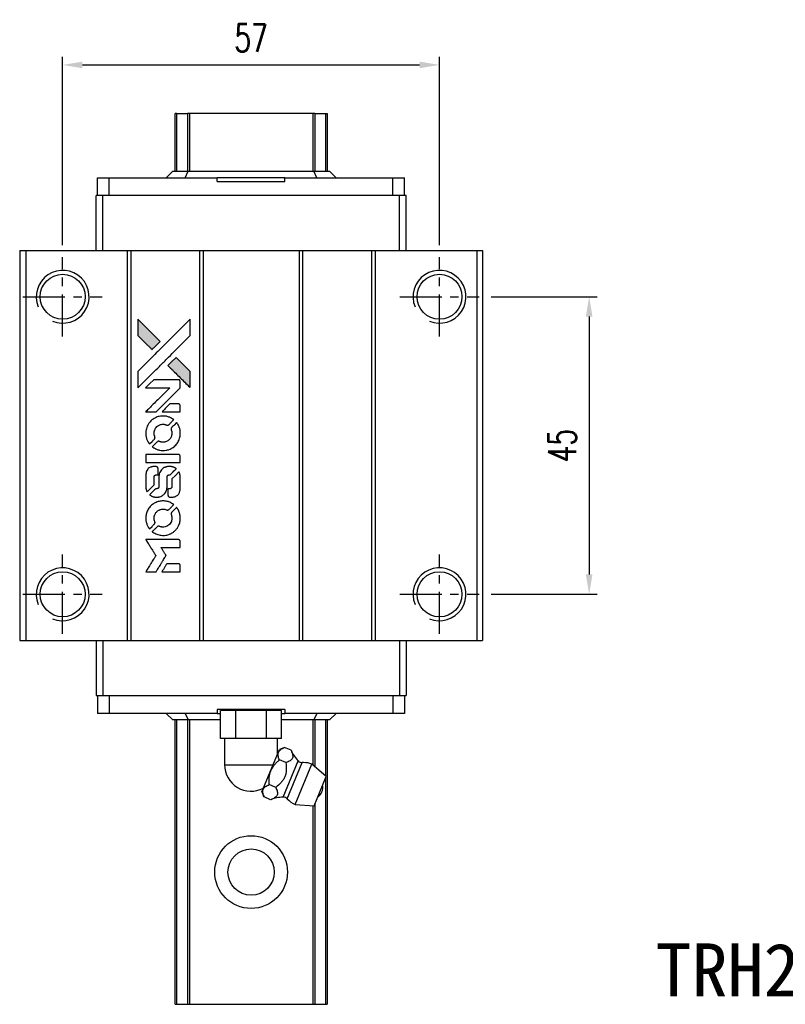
# Model space of a CAD drawing. Header units: millimetres. Extents: x 28 to 364, y 365 to 615.
# Tile 2 of 3: x 54 to 170, y 466 to 615. Entities that reach past the tile are written whole.
import ezdxf
from ezdxf.enums import TextEntityAlignment as Align

# ---------------------------------------------------------------- set-up
doc = ezdxf.new("R2010")
doc.units = ezdxf.units.MM
doc.header["$PDSIZE"] = -1
doc.linetypes.add('CENTER', pattern=[10.16, 6.35, -1.27, 1.27, -1.27])
for name, color, linetype in [('CHA', 7, 'Continuous'), ('CL', 1, 'CENTER'), ('DIM', 4, 'Continuous')]:
    doc.layers.add(name, color=color, linetype=linetype)
doc.styles.add('DIM-7', font='SIMPLEX.shx', dxfattribs={"width": 0.7, "bigfont": 'chineset.shx'})
doc.styles.add('T', font='kaiu.ttf')
doc.dimstyles.new('CNS', dxfattribs={"dimtxt": 3.5, "dimasz": 2.5, "dimexe": 1, "dimexo": 1.5, "dimgap": 0.09, "dimtad": 0, "dimdsep": 46, "dimtxsty": 'DIM-7', "dimcen": 0.09, "dimclrd": 1, "dimclre": 1, "dimclrt": 4, "dimadec": 0, "dimazin": 0, "dimtfac": 1, "dimtix": 1, "dimtmove": 2, "dimatfit": 3, "dimfxl": 1, "dimtvp": 0.971429, "dimtolj": 1, "dimarcsym": 0})

# ---------------------------------------------------------------- blocks, each defined once
blk = doc.blocks.new('*D48')
at = {"layer": 'DEFPOINTS', "color": 0}
for p in [(117.89, 607.92), (60.89, 578.87), (117.89, 578.87)]:
    blk.add_point(p, dxfattribs=at)
at = {"layer": 'DIM', "color": 7, "lineweight": -2}
for p, q in [((60.89, 580.67), (60.89, 609.12)), ((117.89, 580.67), (117.89, 609.12)), ((63.89, 607.92), (114.89, 607.92))]:
    blk.add_line(p, q, dxfattribs=at)
at = {"layer": 'DIM', "color": 7}
for points in [[(63.89, 608.42), (63.89, 607.42), (60.89, 607.92)], [(114.89, 608.42), (114.89, 607.42), (117.89, 607.92)]]:
    blk.add_solid(points, dxfattribs=at)
at = {"layer": 'DIM', "color": 7, "insert": (89.39, 612), "char_height": 4.2, "attachment_point": 5, "style": 'DIM-7'}
blk.add_mtext('\\A1;57', dxfattribs=at)
blk = doc.blocks.new('*D58')
at = {"layer": 'DEFPOINTS', "color": 0}
for p in [(123.89, 572.87), (123.89, 527.87), (140.53, 527.87)]:
    blk.add_point(p, dxfattribs=at)
at = {"layer": 'DIM', "color": 7, "lineweight": -2}
for p, q in [((125.69, 572.87), (141.73, 572.87)), ((140.53, 569.87), (140.53, 530.87)), ((125.69, 527.87), (141.73, 527.87))]:
    blk.add_line(p, q, dxfattribs=at)
at = {"layer": 'DIM', "color": 7}
for points in [[(140.03, 569.87), (141.03, 569.87), (140.53, 572.87)], [(140.03, 530.87), (141.03, 530.87), (140.53, 527.87)]]:
    blk.add_solid(points, dxfattribs=at)
at = {"layer": 'DIM', "color": 7, "insert": (136.45, 550.37), "char_height": 4.2, "attachment_point": 5, "rotation": 90, "style": 'DIM-7'}
blk.add_mtext('\\A1;45', dxfattribs=at)
blk = doc.blocks.new('MOSIONX logo(完整正式版)')
at = {"linetype": 'Continuous'}
h = blk.add_hatch(color=22, dxfattribs=at)
h.dxf.hatch_style = 1
h.paths.add_polyline_path([(72.26, 569.48), (72.26, 568.25), (72.26, 567.01), (73.33, 565.95, 0.000288), (73.74, 565.54, 0.000479), (74.09, 565.2, 0.000013), (74.4, 564.89, 0.197177), (74.41, 564.89, 0.197497), (74.41, 564.89, 0.00004), (74.59, 565.07, 0.000834), (74.79, 565.26, 0.000506), (75.03, 565.5), (75.64, 566.11), (73.95, 567.8)])
h.paths.add_polyline_path([(78.04, 563.7), (77.43, 563.09, 0.000476), (77.19, 562.85, 0.000789), (76.99, 562.65, 0.000035), (76.82, 562.47, 0.19758), (76.81, 562.47, 0.198396), (76.82, 562.46, 0.000019), (77.06, 562.22, 0.000582), (77.33, 561.95, 0.000351), (77.65, 561.63, 0.000108), (79.01, 560.28, 0.000692), (79.69, 559.6, 0.000077), (80.17, 559.12, 0.197527), (80.19, 559.12, 0.410181), (80.2, 559.12, 0.000493), (80.2, 559.38, 0.002424), (80.2, 559.73, 0.000529), (80.2, 560.33), (80.2, 561.54), (79.12, 562.62)])
at = {"color": 22}
for points in [[(73.33, 565.95, 0.000288), (73.74, 565.54, 0.000479), (74.09, 565.2, 0.000013), (74.4, 564.89, 0.197177), (74.41, 564.89, 0.197497), (74.41, 564.89, 0.00004), (74.59, 565.07, 0.000836), (74.79, 565.26, 0.000505), (75.03, 565.5), (75.64, 566.11), (73.95, 567.8), (72.26, 569.48), (72.26, 568.25), (72.26, 567.01)], [(73.74, 560.57, -0.000056), (74.49, 561.31, -0.000021), (75.52, 562.34, -0.000021), (76.66, 563.47, -0.000025), (77.72, 564.53), (80.2, 567.01), (80.2, 568.24), (80.2, 569.47), (78.53, 567.81, 0.000274), (77.73, 567.02, 0.000123), (76.67, 565.97, 0.000121), (75.56, 564.86, 0.000165), (74.56, 563.86), (72.26, 561.56), (72.26, 560.32), (72.26, 559.09)], [(77.65, 561.63, 0.000108), (79.01, 560.28, 0.000692), (79.7, 559.6, 0.000077), (80.17, 559.12, 0.197527), (80.19, 559.12, 0.410182), (80.2, 559.12, 0.000493), (80.2, 559.38, 0.002424), (80.2, 559.73, 0.000529), (80.2, 560.33), (80.2, 561.54), (79.12, 562.62), (78.04, 563.7), (77.43, 563.09, 0.000476), (77.19, 562.85, 0.000789), (76.99, 562.65, 0.000035), (76.82, 562.47, 0.19758), (76.81, 562.47, 0.198396), (76.82, 562.46, 0.000019), (77.06, 562.22, 0.000582), (77.33, 561.95, 0.000351)], [(74.23, 555.44), (75.02, 555.44), (76.84, 557.27), (78.67, 559.1), (78.67, 559.61, 0.0008), (78.67, 559.94, 0.010795), (78.66, 560.06, 0.030495), (78.66, 560.12, 0.080372), (78.64, 560.17, 0.03816), (78.61, 560.21, 0.041799), (78.58, 560.25, 0.042486), (78.54, 560.28, 0.042078), (78.5, 560.3, 0.099276), (78.43, 560.32, 0.003302), (78.18, 560.32, 0.002586), (77.74, 560.32, 0.000204), (76.55, 560.32), (74.66, 560.32), (74.05, 559.71), (73.44, 559.1), (75.26, 559.09), (77.09, 559.09), (75.28, 557.3, 0.000253), (74.59, 556.61, 0.000412), (74.01, 556.02, 0.000041), (73.48, 555.5, 0.041338), (73.46, 555.47), (73.44, 555.44)], [(77.29, 555.44), (78.67, 555.44), (78.67, 555.95), (78.67, 556.47), (78.63, 556.52, 0.03146), (78.61, 556.55, 0.026444), (78.59, 556.58, 0.026444), (78.56, 556.6, 0.031457), (78.53, 556.62), (78.47, 556.66), (77.79, 556.66), (77.11, 556.66), (76.51, 556.06, 0.000745), (76.28, 555.83, 0.001228), (76.09, 555.63, 0.000087), (75.92, 555.45, 0.195134), (75.92, 555.45, 0.412117), (75.92, 555.44, 0.000048), (76.32, 555.44, 0.00109), (76.77, 555.44, 0.000653)], [(73.48, 551.94, 0.023681), (73.51, 551.72, 0.022402), (73.56, 551.51, 0.021929), (73.64, 551.29, 0.020503), (73.73, 551.08, 0.013745), (73.79, 550.96, 0.009767), (73.87, 550.83, 0.009658), (73.95, 550.71, 0.027804), (74.01, 550.63), (74.03, 550.6), (74.42, 550.98, 0.002053), (74.6, 551.17, 0.006738), (74.72, 551.29, 0.007826), (74.8, 551.38, 0.063909), (74.83, 551.42, 0.061532), (74.85, 551.49, 0.068674), (74.86, 551.56, 0.052072), (74.85, 551.64, 0.019648), (74.81, 551.76, -0.018366), (74.77, 551.89, -0.0288), (74.74, 552.02, -0.029061), (74.73, 552.14, -0.019155), (74.73, 552.28, -0.053809), (74.77, 552.59, -0.058833), (74.88, 552.86, -0.058566), (75.05, 553.11, -0.052525), (75.28, 553.32, -0.044733), (75.48, 553.44, -0.040573), (75.7, 553.53, -0.041123), (75.93, 553.58, -0.04951), (76.15, 553.59, -0.017369), (76.25, 553.58, -0.024255), (76.34, 553.56, -0.023787), (76.43, 553.53, -0.015798), (76.53, 553.5, 0.010631), (76.59, 553.47, 0.033653), (76.64, 553.46, 0.037806), (76.68, 553.45, 0.016307), (76.74, 553.45, 0.068179), (76.85, 553.47, 0.095747), (76.93, 553.51, 0.033418), (77.05, 553.62, 0.002133), (77.38, 553.95, 0.001452), (77.56, 554.13, 0.012393), (77.63, 554.22, 0.020479), (77.68, 554.27, 0.344362), (77.68, 554.29, 0.074287), (77.63, 554.33, 0.005454), (77.49, 554.42, 0.008391), (77.34, 554.51, 0.017097), (77.22, 554.58, 0.027375), (76.97, 554.68, 0.02835), (76.72, 554.76, 0.027723), (76.45, 554.8, 0.023913), (76.17, 554.83, 0.027047), (75.83, 554.82, 0.031685), (75.51, 554.77, 0.032425), (75.21, 554.69, 0.031013), (74.91, 554.56, 0.037914), (74.56, 554.35, 0.040153), (74.25, 554.1, 0.039834), (73.99, 553.8, 0.036173), (73.76, 553.45, 0.040752), (73.61, 553.1, 0.035885), (73.51, 552.72, 0.035491), (73.47, 552.33, 0.037615)], [(74.54, 550.11, 0.018008), (74.65, 550.04, 0.009842), (74.79, 549.96, 0.009807), (74.94, 549.88, 0.015716), (75.07, 549.82, 0.048467), (75.54, 549.67, 0.045841), (76.03, 549.62, 0.046006), (76.53, 549.65, 0.049638), (76.99, 549.77, 0.064819), (77.6, 550.09, 0.06695), (78.1, 550.56, 0.066691), (78.46, 551.14, 0.063505), (78.66, 551.8, 0.03135), (78.67, 551.97, 0.010439), (78.68, 552.22, 0.010391), (78.67, 552.47, 0.032408), (78.66, 552.64, 0.015696), (78.62, 552.83, 0.018095), (78.56, 553.02, 0.018551), (78.5, 553.19, 0.018352), (78.43, 553.37, 0.015568), (78.37, 553.48, 0.009832), (78.29, 553.61, 0.009795), (78.21, 553.73, 0.023727), (78.15, 553.81), (78.12, 553.85), (77.74, 553.47, 0.001528), (77.53, 553.26, 0.010022), (77.42, 553.15, 0.019586), (77.36, 553.08, 0.061865), (77.33, 553.03, 0.055054), (77.3, 552.95, 0.061607), (77.3, 552.87, 0.048725), (77.31, 552.77, 0.020221), (77.35, 552.65, -0.017722), (77.39, 552.52, -0.02685), (77.41, 552.4, -0.02759), (77.42, 552.28, -0.020233), (77.42, 552.15, -0.04793), (77.38, 551.9, -0.048386), (77.3, 551.66, -0.047866), (77.17, 551.44, -0.044964), (77, 551.25, -0.04333), (76.8, 551.08, -0.050921), (76.58, 550.96, -0.051473), (76.34, 550.89, -0.0459), (76.09, 550.87, -0.019014), (75.96, 550.88, -0.024114), (75.85, 550.89, -0.025081), (75.74, 550.91, -0.023892), (75.64, 550.95, 0.008624), (75.55, 550.98, 0.026486), (75.49, 551, 0.035074), (75.45, 551, 0.02756), (75.39, 551.01, 0.087163), (75.3, 550.99, 0.073291), (75.22, 550.94, 0.028074), (75.1, 550.84, 0.002594), (74.83, 550.57), (74.44, 550.18)], [(76.06, 547.79), (78.67, 547.79), (78.67, 548.3), (78.67, 548.81), (78.64, 548.87, 0.071429), (78.6, 548.92, 0.054799), (78.55, 548.97, 0.053585), (78.49, 549, 0.060698), (78.42, 549.02, 0.033975), (78.32, 549.02, 0.000112), (76.99, 549.02, 0.000726), (75.7, 549.02, 0.001084), (74.56, 549.02), (73.46, 549.01), (73.46, 548.4), (73.46, 547.79)], [(73.47, 543.98, 0.018538), (73.48, 543.9, 0.010695), (73.5, 543.81, 0.01068), (73.52, 543.71, 0.017678), (73.54, 543.64, 0.013849), (73.57, 543.55, 0.011814), (73.61, 543.46, 0.004513), (73.65, 543.37, 0.290035), (73.67, 543.37, 0.196418), (73.67, 543.37, 0.000124), (73.82, 543.52, 0.001477), (73.99, 543.69, 0.000898), (74.19, 543.88), (74.71, 544.4), (74.72, 545.05, -0.001471), (74.72, 545.54, -0.028714), (74.73, 545.7, -0.097073), (74.76, 545.78, -0.084199), (74.82, 545.85, -0.042698), (74.86, 545.89, -0.053912), (74.91, 545.91, -0.051004), (74.97, 545.92, -0.032967), (75.03, 545.93, 0.00807), (75.06, 545.93, 0.003023), (75.11, 545.93, 0.002994), (75.16, 545.93, 0.003629), (75.21, 545.94), (75.32, 545.94), (75.32, 546.44, 0.001618), (75.32, 546.68, 0.005206), (75.32, 546.84, 0.00535), (75.31, 546.95, 0.060675), (75.31, 546.99, 0.048484), (75.3, 547.01, 0.02389), (75.28, 547.04, 0.022812), (75.26, 547.07, 0.02462), (75.24, 547.1, 0.061781), (75.17, 547.15, 0.080179), (75.11, 547.17, 0.048561), (75.01, 547.19, 0.010021), (74.84, 547.19, 0.016602), (74.6, 547.18, 0.031409), (74.42, 547.16, 0.036474), (74.26, 547.12, 0.03439), (74.1, 547.05, 0.065928), (73.85, 546.88, 0.069066), (73.67, 546.65, 0.065697), (73.54, 546.37, 0.051559), (73.48, 546.04, 0.020904), (73.47, 545.87, 0.000451), (73.46, 545.01, 0.000419), (73.46, 544.14, 0.022759)], [(74.14, 542.84, 0.023289), (74.27, 542.76, 0.026845), (74.39, 542.7, 0.026047), (74.53, 542.65, 0.019751), (74.68, 542.6, 0.013249), (74.77, 542.58, 0.025169), (74.84, 542.58, 0.016532), (74.93, 542.57, 0.002937), (75.09, 542.57, 0.003317), (75.24, 542.57, 0.011808), (75.33, 542.57, 0.01777), (75.4, 542.58, 0.021476), (75.47, 542.59, 0.04325), (75.74, 542.68, 0.045753), (75.99, 542.81, 0.04649), (76.21, 542.98, 0.047672), (76.4, 543.19, 0.025315), (76.46, 543.28, 0.015208), (76.52, 543.39, 0.01512), (76.57, 543.51, 0.022488), (76.61, 543.62, 0.027857), (76.65, 543.78, 0.034138), (76.67, 543.94, 0.014286), (76.68, 544.18, 0.00124), (76.68, 544.79, -0.00103), (76.68, 545.16, -0.002552), (76.68, 545.44, -0.001594), (76.69, 545.64, -0.047676), (76.69, 545.7, -0.085307), (76.73, 545.79, -0.097789), (76.79, 545.86, -0.085947), (76.89, 545.9, -0.051339), (77.01, 545.92, 0.014634), (77.05, 545.93, 0.015028), (77.09, 545.93, 0.014927), (77.12, 545.94, 0.059415), (77.14, 545.95, 0.070595), (77.19, 545.98, 0.00028), (77.62, 546.41, 0.000111), (78.07, 546.86, 0.200239), (78.08, 546.88, 0.268906), (78.07, 546.89, 0.001866), (77.96, 546.95, 0.007532), (77.86, 547, 0.017818), (77.78, 547.04, 0.013256), (77.69, 547.08, 0.011636), (77.6, 547.11, 0.011528), (77.5, 547.14, 0.012303), (77.41, 547.16, 0.0423), (77.26, 547.18, 0.013657), (77.04, 547.19, 0.013857), (76.82, 547.18, 0.037428), (76.66, 547.16, 0.014927), (76.56, 547.13, 0.0122), (76.45, 547.1, 0.012518), (76.34, 547.06, 0.023062), (76.26, 547.02, 0.065961), (75.97, 546.83, 0.06055), (75.73, 546.55, 0.059676), (75.56, 546.22, 0.060497), (75.47, 545.87, 0.025683), (75.46, 545.79, 0.001528), (75.46, 545.56, 0.002124), (75.45, 545.27, 0.001173), (75.45, 544.91, -0.000809), (75.45, 544.29, -0.017164), (75.45, 544.1, -0.063931), (75.43, 544, -0.108429), (75.38, 543.93, -0.052941), (75.34, 543.89, -0.063675), (75.28, 543.87, -0.050562), (75.22, 543.85, -0.020337), (75.13, 543.84, 0.009897), (75.07, 543.83, 0.016482), (75.02, 543.83, 0.019019), (74.98, 543.82, 0.06043), (74.96, 543.81, 0.076267), (74.91, 543.77, 0.00054), (74.5, 543.36, 0.000307), (74.09, 542.94, 0.142594), (74.07, 542.91, 0.232419), (74.07, 542.9, 0.022995), (74.09, 542.88, 0.024627), (74.12, 542.86, 0.015407)], [(76.84, 542.77, 0.065483), (76.87, 542.71, 0.053271), (76.91, 542.66, 0.052018), (76.97, 542.61, 0.0556), (77.04, 542.58, 0.036839), (77.08, 542.57, 0.026922), (77.13, 542.56, 0.016905), (77.19, 542.56, 0.004317), (77.3, 542.56, 0.016369), (77.52, 542.57, 0.029936), (77.71, 542.59, 0.03418), (77.87, 542.63, 0.031327), (78.02, 542.7, 0.046935), (78.22, 542.81, 0.054053), (78.38, 542.96, 0.053701), (78.5, 543.14, 0.045364), (78.59, 543.35, 0.032479), (78.64, 543.54, 0.03386), (78.66, 543.72, 0.013578), (78.67, 544.02, 0.001155), (78.67, 544.78, 0.000413), (78.67, 545.43, 0.005008), (78.66, 545.69, 0.013199), (78.65, 545.83, 0.033956), (78.64, 545.93, 0.013909), (78.61, 546.03, 0.010864), (78.58, 546.15, 0.010938), (78.54, 546.25, 0.028702), (78.51, 546.32), (78.48, 546.38), (77.95, 545.85), (77.42, 545.33), (77.42, 544.71, -0.001504), (77.42, 544.45, -0.00328), (77.42, 544.25, -0.001901), (77.41, 544.09, -0.061333), (77.41, 544.05, -0.063621), (77.39, 544, -0.048633), (77.35, 543.95, -0.046769), (77.3, 543.91, -0.047961), (77.25, 543.87, -0.02678), (77.2, 543.85, -0.050957), (77.16, 543.84, -0.029398), (77.11, 543.83, -0.00401), (77, 543.83), (76.81, 543.82), (76.81, 543.33, 0.001061), (76.82, 543.04, 0.009147), (76.82, 542.9, 0.020721), (76.83, 542.83, 0.051619)], [(73.48, 539.11, 0.024131), (73.51, 538.89, 0.022344), (73.57, 538.66, 0.021883), (73.64, 538.44, 0.020884), (73.74, 538.22, 0.010669), (73.81, 538.09, 0.010389), (73.88, 537.97, 0.010913), (73.95, 537.86, 0.022227), (74.01, 537.78), (74.03, 537.75), (74.42, 538.14, 0.002452), (74.57, 538.3, 0.003628), (74.7, 538.43, 0.001662), (74.81, 538.55, 0.070159), (74.83, 538.58, 0.047671), (74.84, 538.6, 0.018624), (74.85, 538.64, 0.017921), (74.85, 538.67, 0.018804), (74.86, 538.71, 0.018255), (74.86, 538.76, 0.041312), (74.85, 538.79, 0.037164), (74.84, 538.83, 0.012342), (74.82, 538.89, -0.015101), (74.77, 539.02, -0.035998), (74.75, 539.12, -0.033244), (74.74, 539.23, -0.011249), (74.73, 539.39, -0.004059), (74.73, 539.52, -0.019693), (74.74, 539.59, -0.027943), (74.75, 539.65, -0.014411), (74.76, 539.73, -0.033089), (74.83, 539.9, -0.033887), (74.91, 540.07, -0.034021), (75.01, 540.22, -0.033942), (75.14, 540.36, -0.02816), (75.28, 540.48, -0.035032), (75.42, 540.57, -0.035269), (75.58, 540.65, -0.029196), (75.75, 540.71, -0.037862), (75.96, 540.74, -0.043657), (76.15, 540.75, -0.043064), (76.35, 540.72, -0.035184), (76.55, 540.65, 0.033699), (76.64, 540.62, 0.052815), (76.73, 540.61, 0.059167), (76.81, 540.61, 0.058972), (76.88, 540.64, 0.059208), (76.94, 540.67, 0.021125), (77.02, 540.74, 0.008691), (77.14, 540.86, 0.000851), (77.43, 541.15, 0.001873), (77.57, 541.3, 0.013884), (77.64, 541.38, 0.022355), (77.68, 541.42, 0.341453), (77.68, 541.44, 0.073011), (77.64, 541.48, 0.004587), (77.5, 541.57, 0.00748), (77.35, 541.66, 0.016837), (77.24, 541.72, 0.028606), (76.97, 541.84, 0.031352), (76.7, 541.92, 0.031004), (76.41, 541.97, 0.0268), (76.1, 541.99, 0.026698), (75.78, 541.97, 0.03002), (75.47, 541.92, 0.030357), (75.18, 541.83, 0.028554), (74.89, 541.71, 0.062944), (74.35, 541.35, 0.062206), (73.92, 540.87, 0.062448), (73.62, 540.3, 0.064355), (73.48, 539.68, 0.017377), (73.47, 539.55, 0.008369), (73.46, 539.39, 0.008367), (73.47, 539.23, 0.01757)], [(74.53, 537.27, 0.064158), (75.14, 536.95, 0.06356), (75.81, 536.79, 0.064004), (76.49, 536.8, 0.066747), (77.13, 536.99, 0.04321), (77.54, 537.21, 0.044737), (77.89, 537.5, 0.044901), (78.19, 537.84, 0.044184), (78.42, 538.23, 0.026293), (78.55, 538.53, 0.033344), (78.63, 538.82, 0.033227), (78.67, 539.11, 0.025815), (78.68, 539.44, 0.023119), (78.66, 539.75, 0.031044), (78.61, 540.03, 0.031337), (78.52, 540.29, 0.024258), (78.4, 540.57, 0.015622), (78.35, 540.67, 0.008495), (78.28, 540.79, 0.008415), (78.2, 540.9, 0.020814), (78.15, 540.98), (78.12, 541.01), (77.74, 540.64, 0.002843), (77.46, 540.36, 0.033917), (77.36, 540.24, 0.087906), (77.32, 540.16, 0.073302), (77.3, 540.05, 0.022047), (77.3, 540, 0.026465), (77.31, 539.96, 0.022233), (77.32, 539.91, 0.009985), (77.34, 539.84, -0.039011), (77.4, 539.6, -0.044398), (77.42, 539.36, -0.045096), (77.4, 539.13, -0.04265), (77.33, 538.9, -0.071154), (77.15, 538.57, -0.068827), (76.89, 538.31, -0.068713), (76.56, 538.12, -0.070507), (76.2, 538.03, -0.028605), (76.04, 538.03, -0.031418), (75.89, 538.04, -0.031044), (75.75, 538.07, -0.02668), (75.59, 538.12, 0.038913), (75.5, 538.15, 0.043732), (75.41, 538.16, 0.047754), (75.33, 538.16, 0.075756), (75.27, 538.14, 0.07294), (75.23, 538.11, 0.003456), (75.13, 538.02, 0.005023), (75, 537.89, 0.002422), (74.83, 537.73, 0.000819), (74.68, 537.58, 0.001349), (74.56, 537.46, 0.0001), (74.45, 537.35, 0.205335), (74.45, 537.34, 0.219821), (74.45, 537.34, 0.002494), (74.47, 537.32, 0.007089), (74.5, 537.3, 0.004494)], [(74.24, 531.27), (75.02, 531.27), (75.16, 531.48, -0.000297), (75.24, 531.62, -0.000037), (75.41, 531.9, -0.000043), (75.62, 532.25, -0.000036), (75.85, 532.61, 0.000044), (76.07, 532.97, 0.000063), (76.26, 533.29, 0.000035), (76.42, 533.55, 0.0009), (76.47, 533.63), (76.53, 533.73), (76.45, 533.87, 0.001175), (76.4, 533.95, 0.000208), (76.31, 534.1, 0.000225), (76.2, 534.27, 0.000203), (76.08, 534.45, -0.000711), (75.98, 534.62, -0.001119), (75.89, 534.77, -0.000263), (75.81, 534.9, -0.04589), (75.8, 534.92, -0.519312), (75.81, 534.93, -0.001914), (76.02, 534.93, -0.003124), (76.37, 534.94, -0.000285), (77.23, 534.94), (78.67, 534.94), (78.67, 535.44, 0.001727), (78.67, 535.8, 0.025279), (78.66, 535.93, 0.073886), (78.64, 536, 0.07426), (78.6, 536.07, 0.03264), (78.59, 536.08, 0.01784), (78.57, 536.1, 0.017712), (78.54, 536.12, 0.026854), (78.52, 536.13), (78.47, 536.16), (75.96, 536.16), (73.45, 536.16), (73.47, 536.14, -0.004595), (73.48, 536.12, -0.00016), (73.53, 536.04, -0.000298), (73.58, 535.95, -0.000208), (73.64, 535.85, 0.000986), (73.83, 535.55, 0.00025), (74.13, 535.06, 0.000268), (74.46, 534.55, 0.000436), (74.73, 534.11, -0.002932), (74.82, 533.96, -0.004718), (74.9, 533.84, -0.001113), (74.96, 533.73, -0.227179), (74.96, 533.72, -0.045982), (74.96, 533.7, -0.000145), (74.87, 533.56, -0.000825), (74.77, 533.39, -0.000517), (74.65, 533.2, 0.000056), (74.23, 532.53, 0.000289), (74.01, 532.17, 0.000481), (73.84, 531.89, 0.000418), (73.66, 531.61), (73.45, 531.27)], [(77.29, 531.27), (78.67, 531.27), (78.67, 531.77, 0.000842), (78.67, 532.09, 0.010591), (78.67, 532.22, 0.028995), (78.66, 532.28, 0.069543), (78.65, 532.33, 0.051063), (78.62, 532.38, 0.039932), (78.58, 532.42, 0.039414), (78.54, 532.46, 0.045845), (78.49, 532.48, 0.094811), (78.44, 532.49, 0.007124), (78.31, 532.5, 0.004713), (78.08, 532.5, 0.000534), (77.55, 532.5), (76.65, 532.5), (76.57, 532.37, 0.000828), (76.34, 532, 0.000879), (76.12, 531.64, 0.000048), (75.91, 531.29, 0.137596), (75.9, 531.27, 0.413028), (75.91, 531.27, 0.000016), (76.31, 531.27, 0.000623), (76.76, 531.27, 0.000374)]]:
    blk.add_lwpolyline(points, format="xyb", close=True, dxfattribs=at)

msp = doc.modelspace()

# ---------------------------------------------------------------- linework, layer by layer
at = {"color": 7, "linetype": 'Continuous', "lineweight": 25}
for p, q in [((77.892, 591.869), (77.892, 600.594)), ((78.135, 600.594), (78.135, 591.869)), ((80.069, 600.594), (79.772, 600.594)), ((79.772, 600.594), (79.772, 591.869)), ((98.715, 600.594), (80.069, 600.594)), ((80.069, 600.594), (80.069, 591.869)), ((99.012, 600.594), (98.715, 600.594)), ((98.715, 600.594), (98.715, 591.869)), ((99.012, 600.594), (99.012, 591.869)), ((100.649, 600.594), (100.649, 591.869)), ((100.892, 600.594), (100.892, 591.869)), ((76.541, 590.869), (77.541, 591.869)), ((77.541, 591.869), (79.876, 591.869)), ((79.441, 590.869), (79.876, 591.869)), ((79.876, 591.869), (98.905, 591.869)), ((99.34, 590.869), (98.905, 591.869)), ((98.905, 591.869), (101.241, 591.869)), ((102.241, 590.869), (101.241, 591.869)), ((66.166, 588.169), (66.166, 590.869)), ((66.166, 590.869), (67.948, 590.869)), ((67.948, 588.169), (67.948, 590.869)), ((67.948, 590.869), (84.269, 590.869)), ((84.269, 590.269), (84.269, 590.869)), ((94.512, 590.869), (84.269, 590.869)), ((84.269, 590.269), (94.512, 590.269)), ((94.512, 590.269), (94.512, 590.869)), ((94.512, 590.869), (110.833, 590.869)), ((110.833, 588.169), (110.833, 590.869)), ((110.833, 590.869), (112.616, 590.869)), ((112.616, 588.169), (112.616, 590.869)), ((65.952, 579.869), (65.952, 588.169)), ((66.952, 588.169), (65.952, 588.169)), ((66.952, 579.869), (66.952, 588.169)), ((111.852, 588.169), (66.952, 588.169)), ((111.852, 579.869), (111.852, 588.169)), ((112.852, 588.169), (111.852, 588.169)), ((112.852, 579.869), (112.852, 588.169)), ((54.392, 579.869), (54.392, 520.869)), ((54.392, 579.869), (55.342, 579.869)), ((55.342, 579.869), (55.342, 520.869)), ((55.342, 579.869), (70.642, 579.869)), ((70.642, 579.869), (70.642, 520.869)), ((70.642, 579.869), (71.192, 579.869)), ((71.192, 579.869), (71.192, 520.869)), ((71.192, 579.869), (81.592, 579.869)), ((81.592, 579.869), (81.592, 520.869)), ((81.592, 579.869), (82.142, 579.869)), ((82.142, 579.869), (82.142, 520.869)), ((82.142, 579.869), (96.642, 579.869)), ((96.642, 579.869), (96.642, 520.869)), ((96.642, 579.869), (97.192, 579.869)), ((97.192, 579.869), (97.192, 520.869)), ((97.192, 579.869), (107.592, 579.869)), ((107.592, 579.869), (107.592, 520.869)), ((107.592, 579.869), (108.142, 579.869)), ((108.142, 579.869), (108.142, 520.869)), ((108.142, 579.869), (123.542, 579.869)), ((123.542, 579.869), (123.542, 520.869)), ((123.542, 579.869), (124.392, 579.869)), ((124.392, 579.869), (124.392, 520.869)), ((54.392, 520.869), (55.342, 520.869)), ((55.342, 520.869), (70.642, 520.869)), ((65.952, 520.869), (65.952, 512.569)), ((66.952, 520.869), (66.952, 512.569)), ((70.642, 520.869), (71.192, 520.869)), ((71.192, 520.869), (81.592, 520.869)), ((81.592, 520.869), (82.142, 520.869)), ((82.142, 520.869), (96.642, 520.869)), ((96.642, 520.869), (97.192, 520.869)), ((97.192, 520.869), (107.592, 520.869)), ((107.592, 520.869), (108.142, 520.869)), ((108.142, 520.869), (123.542, 520.869)), ((111.852, 520.869), (111.852, 512.569)), ((112.852, 520.869), (112.852, 512.569)), ((123.542, 520.869), (124.392, 520.869)), ((65.952, 512.569), (66.952, 512.569)), ((66.166, 512.569), (66.166, 509.869)), ((66.952, 512.569), (111.852, 512.569)), ((67.948, 512.569), (67.948, 509.869)), ((110.833, 512.569), (110.833, 509.869)), ((111.852, 512.569), (112.852, 512.569)), ((112.616, 512.569), (112.616, 509.869)), ((67.948, 509.869), (66.166, 509.869)), ((84.269, 509.869), (67.948, 509.869)), ((76.541, 509.869), (77.541, 508.869)), ((79.441, 509.869), (79.876, 508.869)), ((84.269, 510.469), (84.269, 509.869)), ((94.512, 510.469), (84.269, 510.469)), ((84.269, 509.869), (84.772, 509.869)), ((84.772, 506.089), (84.772, 510.289)), ((87.081, 510.289), (84.772, 510.289)), ((86.391, 510.469), (86.391, 510.289)), ((87.081, 506.089), (87.081, 510.289)), ((91.7, 510.289), (87.081, 510.289)), ((91.7, 506.089), (91.7, 510.289)), ((94.009, 510.289), (91.7, 510.289)), ((92.391, 510.289), (92.391, 510.469)), ((94.009, 506.089), (94.009, 510.289)), ((94.009, 509.869), (94.512, 509.869)), ((94.512, 510.469), (94.512, 509.869)), ((110.833, 509.869), (94.512, 509.869)), ((99.34, 509.869), (98.905, 508.869)), ((102.241, 509.869), (101.241, 508.869)), ((112.616, 509.869), (110.833, 509.869)), ((79.876, 508.869), (77.541, 508.869)), ((77.892, 465.869), (77.892, 508.869)), ((78.135, 508.869), (78.135, 465.869)), ((79.772, 508.869), (79.772, 465.869)), ((84.772, 508.869), (79.876, 508.869)), ((80.069, 508.869), (80.069, 465.869)), ((98.905, 508.869), (94.009, 508.869)), ((98.715, 508.869), (98.715, 502.071)), ((101.241, 508.869), (98.905, 508.869)), ((99.012, 508.869), (99.012, 501.813)), ((100.649, 508.869), (100.649, 500.394)), ((100.892, 508.869), (100.892, 465.869)), ((85.927, 506.089), (84.772, 506.089)), ((85.391, 506.089), (85.391, 502.089)), ((87.081, 506.089), (85.927, 506.089)), ((89.391, 506.089), (87.081, 506.089)), ((91.7, 506.089), (89.391, 506.089)), ((92.855, 506.089), (91.7, 506.089)), ((94.009, 506.089), (92.855, 506.089)), ((93.391, 503.708), (93.391, 506.089)), ((91.027, 498.002), (93.667, 504.376)), ((94.44, 504.697), (93.667, 504.376)), ((95.446, 504.28), (94.44, 504.697)), ((85.391, 502.089), (92.72, 502.089)), ((94.673, 502.413), (93.667, 502.83)), ((94.235, 497.201), (96.502, 502.674)), ((94.868, 496.932), (97.139, 502.417)), ((96.073, 496.074), (98.599, 502.171)), ((100.749, 500.307), (98.599, 502.171)), ((98.912, 495.872), (100.749, 500.307)), ((93.126, 498.679), (92.12, 499.096)), ((100.649, 500.064), (100.649, 465.869)), ((91.027, 498.002), (91.347, 497.229)), ((92.353, 496.812), (91.347, 497.229)), ((96.073, 496.074), (98.912, 495.872)), ((98.715, 495.886), (98.715, 465.869)), ((99.012, 496.113), (99.012, 465.869)), ((79.772, 465.869), (80.069, 465.869)), ((80.069, 465.869), (98.715, 465.869)), ((98.715, 465.869), (99.012, 465.869))]:
    msp.add_line(p, q, dxfattribs=at)
for centre, radius in [((60.892, 572.869), 3.4), ((117.892, 572.869), 3.4), ((60.892, 527.869), 3.4), ((117.892, 527.869), 3.4), ((89.392, 485.869), 5.5), ((89.392, 485.869), 3.5)]:
    msp.add_circle(centre, radius, dxfattribs=at)
for centre in [(60.892, 572.869), (117.892, 572.869), (60.892, 527.869), (117.892, 527.869)]:
    msp.add_arc(centre, 4, 247.44782, 202.4478)
for centre, radius, start, end in [((100.922, 506.732), 6, 204.10421, 222.56053), ((89.391, 502.089), 4, 180, 297.76498), ((97.092, 503.215), 0.8, 222.56053, 273.41865), ((97.336, 499.123), 3.3, 90, 93.41865), ((97.336, 499.123), 3.3, 67.5, 90), ((98.429, 498.67), 1.817, 304.10151, 10.89849), ((94.491, 491.206), 6, 92.43947, 110.85864), ((94.269, 496.401), 0.8, 41.58135, 92.43947), ((97.336, 499.123), 3.3, 221.58135, 247.5)]:
    msp.add_arc(centre, radius, start, end, dxfattribs=at)
for points, knots in [([(78.135, 600.594), (78.068, 600.594), (78.008, 600.594), (77.919, 600.594), (77.894, 600.594), (77.892, 600.594)], [0, 0, 0, 0, 0.5, 0.5, 1, 1, 1, 1]), ([(78.135, 600.594), (78.39, 600.594), (78.629, 600.594), (79.039, 600.594), (79.21, 600.594), (79.476, 600.594), (79.573, 600.594), (79.71, 600.594), (79.75, 600.594), (79.772, 600.594)], [0, 0, 0, 0, 0.25, 0.25, 0.5, 0.5, 0.75, 0.75, 1, 1, 1, 1]), ([(99.012, 600.594), (99.034, 600.594), (99.074, 600.594), (99.211, 600.594), (99.307, 600.594), (99.574, 600.594), (99.744, 600.594), (100.154, 600.594), (100.394, 600.594), (100.649, 600.594)], [0, 0, 0, 0, 0.25, 0.25, 0.5, 0.5, 0.75, 0.75, 1, 1, 1, 1]), ([(100.649, 600.594), (100.71, 600.594), (100.774, 600.594), (100.866, 600.594), (100.89, 600.594), (100.892, 600.594)], [0, 0, 0, 0, 0.5, 0.5, 1, 1, 1, 1]), ([(93.667, 502.83), (93.581, 503.036), (93.519, 503.236), (93.482, 503.523), (93.48, 503.616), (93.497, 503.797), (93.519, 503.885), (93.619, 504.13), (93.734, 504.27), (94.044, 504.512), (94.233, 504.611), (94.44, 504.697)], [0, 0, 0, 0, 0.25, 0.25, 0.375, 0.375, 0.5, 0.5, 0.75, 0.75, 1, 1, 1, 1]), ([(95.446, 504.28), (95.54, 504.07), (95.628, 503.86), (95.704, 503.556), (95.72, 503.456), (95.721, 503.267), (95.705, 503.178), (95.637, 503.012), (95.584, 502.936), (95.45, 502.803), (95.369, 502.743), (95.099, 502.582), (94.888, 502.495), (94.673, 502.413)], [0, 0, 0, 0, 0.25, 0.25, 0.375, 0.375, 0.5, 0.5, 0.625, 0.625, 0.75, 0.75, 1, 1, 1, 1]), ([(92.12, 499.096), (92.095, 499.447), (92.094, 499.799), (92.176, 500.503), (92.258, 500.843), (92.461, 501.333), (92.541, 501.492), (92.722, 501.793), (92.823, 501.936), (93.041, 502.212), (93.16, 502.344), (93.407, 502.596), (93.535, 502.715), (93.667, 502.83)], [0, 0, 0, 0, 0.25, 0.25, 0.5, 0.5, 0.625, 0.625, 0.75, 0.75, 0.875, 0.875, 1, 1, 1, 1]), ([(94.673, 502.413), (94.706, 502.056), (94.733, 501.696), (94.713, 501.161), (94.696, 500.983), (94.629, 500.629), (94.579, 500.457), (94.442, 500.128), (94.355, 499.969), (94.152, 499.672), (94.039, 499.535), (93.675, 499.144), (93.403, 498.909), (93.126, 498.679)], [0, 0, 0, 0, 0.25, 0.25, 0.375, 0.375, 0.5, 0.5, 0.625, 0.625, 0.75, 0.75, 1, 1, 1, 1]), ([(91.347, 497.229), (91.262, 497.435), (91.199, 497.636), (91.162, 497.923), (91.16, 498.016), (91.177, 498.196), (91.199, 498.285), (91.299, 498.529), (91.415, 498.669), (91.724, 498.911), (91.913, 499.01), (92.12, 499.096)], [0, 0, 0, 0, 0.25, 0.25, 0.375, 0.375, 0.5, 0.5, 0.75, 0.75, 1, 1, 1, 1]), ([(93.126, 498.679), (93.22, 498.469), (93.308, 498.26), (93.384, 497.956), (93.4, 497.855), (93.401, 497.666), (93.385, 497.577), (93.317, 497.411), (93.264, 497.335), (93.13, 497.202), (93.049, 497.143), (92.779, 496.981), (92.569, 496.895), (92.353, 496.812)], [0, 0, 0, 0, 0.25, 0.25, 0.375, 0.375, 0.5, 0.5, 0.625, 0.625, 0.75, 0.75, 1, 1, 1, 1]), ([(77.892, 465.869), (77.894, 465.869), (77.918, 465.869), (78.009, 465.869), (78.074, 465.869), (78.135, 465.869)], [0, 0, 0, 0, 0.5, 0.5, 1, 1, 1, 1]), ([(78.135, 465.869), (78.39, 465.869), (78.629, 465.869), (79.039, 465.869), (79.21, 465.869), (79.476, 465.869), (79.573, 465.869), (79.71, 465.869), (79.75, 465.869), (79.772, 465.869)], [0, 0, 0, 0, 0.25, 0.25, 0.5, 0.5, 0.75, 0.75, 1, 1, 1, 1]), ([(99.012, 465.869), (99.034, 465.869), (99.074, 465.869), (99.211, 465.869), (99.307, 465.869), (99.574, 465.869), (99.744, 465.869), (100.154, 465.869), (100.394, 465.869), (100.649, 465.869)], [0, 0, 0, 0, 0.25, 0.25, 0.5, 0.5, 0.75, 0.75, 1, 1, 1, 1]), ([(100.649, 465.869), (100.71, 465.869), (100.774, 465.869), (100.866, 465.869), (100.89, 465.869), (100.892, 465.869)], [0, 0, 0, 0, 0.5, 0.5, 1, 1, 1, 1])]:
    msp.add_open_spline(points, degree=3, knots=knots, dxfattribs=at)
at = {"layer": 'CL', "color": 0}
for p, q in [((60.892, 566.869), (60.892, 578.869)), ((117.892, 566.869), (117.892, 578.869)), ((54.892, 572.869), (66.892, 572.869)), ((111.892, 572.869), (123.892, 572.869)), ((60.892, 521.869), (60.892, 533.869)), ((117.892, 521.869), (117.892, 533.869)), ((54.892, 527.869), (66.892, 527.869)), ((111.892, 527.869), (123.892, 527.869))]:
    msp.add_line(p, q, dxfattribs=at)

# ---------------------------------------------------------------- block references
at = {"layer": 'DIM', "color": 1}
msp.add_blockref('MOSIONX logo(完整正式版)', (0, 0), dxfattribs=at)

# ---------------------------------------------------------------- texts
at = {"layer": 'CHA', "color": 7, "style": 'T'}
msp.add_text('TRH25FN-XN', height=8, dxfattribs=at).set_placement((177.778, 471.015), align=Align.MIDDLE)

# ---------------------------------------------------------------- dimensions: what is measured, and where the dimension line sits
at = {"layer": 'DIM', "color": 0}
for base, p1, p2, angle, picture, middle in [((117.892, 607.925), (60.891, 578.869), (117.892, 578.869), 180, '*D48', (89.391, 612.005)), ((140.53, 527.869), (123.892, 572.869), (123.892, 527.869), 90, '*D58', (136.45, 550.369))]:
    dim = msp.add_linear_dim(base=base, p1=p1, p2=p2, angle=angle, dimstyle='CNS', override={"dimscale": 1.2, "dimclrd": 7, "dimclre": 7, "dimclrt": 7}, dxfattribs=at)
    dim.commit()
    dim.dimension.update_dxf_attribs({"geometry": picture, "text_midpoint": middle})

doc.saveas('drawing.dxf')
